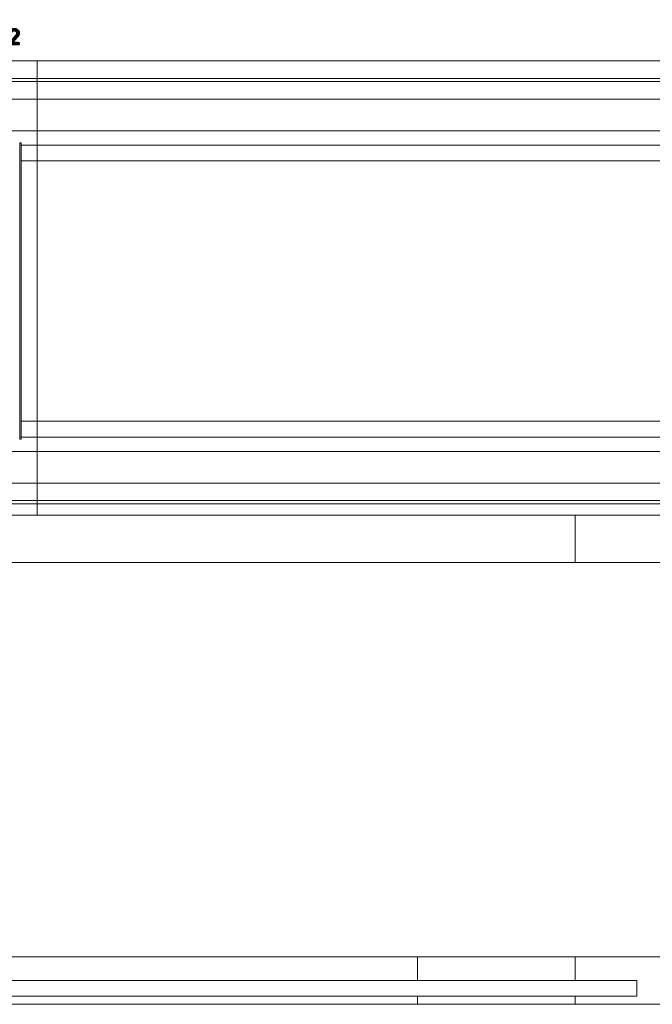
# Model space of a CAD drawing. Header units: millimetres. Extents: x 2016 to 102618, y -16590 to 68005.
# Tile 70 of 256: x 14716 to 16721, y 51300 to 54420. Entities that reach past the tile are written whole.
import ezdxf

# ---------------------------------------------------------------- set-up
doc = ezdxf.new("R2010")
doc.units = ezdxf.units.MM
for name, color, linetype, lineweight in [('A-AREA-IDEN', 2, 'Continuous', 9), ('A-FLOR-HRAL', 11, 'Continuous', 13), ('A-GENM', 13, 'Continuous', 13), ('G-IMPT', 8, 'Continuous', 5), ('I-WALL', 2, 'Continuous', 13)]:
    doc.layers.add(name, color=color, linetype=linetype, lineweight=lineweight)
doc.styles.add('ISOCPEUR_4', font='isocpeur.ttf', dxfattribs={"height": 120})

# ---------------------------------------------------------------- blocks, each defined once
blk = doc.blocks.new('Railing - Railing-4084603-00 Begane grond')
at = {"layer": 'A-FLOR-HRAL'}
for p, q in [((13372.3, 51325.4), (13372.3, 51375.4)), ((16672.3, 51375.4), (13372.3, 51375.4)), ((16672.3, 51375.4), (16672.3, 51325.4)), ((13372.3, 51325.4), (16672.3, 51325.4))]:
    blk.add_line(p, q, dxfattribs=at)
blk = doc.blocks.new('Glijbanen_geen_host - 2019220_glijbaan_2020_08_26_no bolts2_dwg-4658142-00 Begane grond')
at = {"layer": 'G-IMPT'}
for p, q in [((11431, 70290), (13281, 70290)), ((13281, 70290), (13281, 70233.7)), ((13281, 70233.7), (13281, 70290)), ((13281, 70290), (15281, 70290)), ((11431, 70233.7), (13281, 70233.7)), ((13281, 70233.7), (13281, 70223.7)), ((13281, 70223.7), (13281, 70233.7)), ((13281, 70233.7), (15281, 70233.7)), ((11431, 70223.7), (13281, 70223.7)), ((13281, 70223.7), (13281, 70168.1)), ((13281, 70168.1), (13281, 70223.7)), ((13281, 70223.7), (15281, 70223.7)), ((11431, 70168.1), (13281, 70168.1)), ((13281, 70168.1), (13281, 70068.3)), ((13281, 70068.3), (13281, 70168.1)), ((13281, 70168.1), (15281, 70168.1)), ((11431, 70068.3), (13281, 70068.3)), ((13281, 70068.3), (13281, 70022.4)), ((13281, 70022.4), (13281, 70068.3)), ((13281, 70068.3), (15281, 70068.3)), ((13226, 70029.6), (13226, 69090.4)), ((13231, 69090.7), (13231, 70029.3)), ((13231, 70029.3), (13231, 69090.7)), ((13231, 70022.4), (13281, 70022.4)), ((13281, 70022.4), (13281, 69972.5)), ((13281, 69972.5), (13281, 70022.4)), ((13281, 70022.4), (15281, 70022.4)), ((13230.9, 69972.5), (13281, 69972.5)), ((13281, 69972.5), (13281, 69147.5)), ((13281, 69147.5), (13281, 69972.5)), ((13281, 69972.5), (15281, 69972.5)), ((13231, 69147.5), (13281, 69147.5)), ((13281, 69147.5), (13281, 69097.6)), ((13281, 69097.6), (13281, 69147.5)), ((13281, 69147.5), (15281, 69147.5)), ((13231, 69097.6), (13281, 69097.6)), ((13281, 69097.6), (13281, 69051.7)), ((13281, 69051.7), (13281, 69097.6)), ((13281, 69097.6), (15281, 69097.6)), ((11431, 69051.7), (13281, 69051.7)), ((13281, 69051.7), (13281, 68951.9)), ((13281, 68951.9), (13281, 69051.7)), ((13281, 69051.7), (15281, 69051.7)), ((11431, 68951.9), (13281, 68951.9)), ((13281, 68951.9), (13281, 68896.3)), ((13281, 68896.3), (13281, 68951.9)), ((13281, 68951.9), (15281, 68951.9)), ((11431, 68896.3), (13281, 68896.3)), ((13281, 68896.3), (13281, 68886.3)), ((13281, 68886.3), (13281, 68896.3)), ((13281, 68896.3), (15281, 68896.3)), ((11431, 68886.3), (13281, 68886.3)), ((13281, 68886.3), (13281, 68849.5)), ((13281, 68849.5), (13281, 68886.3)), ((13281, 68886.3), (15281, 68886.3))]:
    blk.add_line(p, q, dxfattribs=at)
for points in [[(13231, 70029.3), (13231, 70029.3), (13230.7, 70029.4), (13229.6, 70029.5), (13228, 70029.6), (13226.7, 70029.6), (13226, 70029.6)], [(13226, 69090.4), (13226.7, 69090.4), (13228, 69090.4), (13229.6, 69090.5), (13230.7, 69090.6), (13231, 69090.7), (13231, 69090.7)]]:
    blk.add_open_spline(points, degree=3, dxfattribs=at)
blk = doc.blocks.new('Glijbanen_geen_host - Glijbanen_geen_host-4648188-00 Begane grond')
blk.add_blockref('Glijbanen_geen_host - 2019220_glijbaan_2020_08_26_no bolts2_dwg-4658142-00 Begane grond', (0, 0))

msp = doc.modelspace()

# ---------------------------------------------------------------- linework, layer by layer
at = {"layer": 'I-WALL'}
for p, q in [((13200.9, 52849.5), (17090.1, 52849.5)), ((16476.7, 52849.5), (16476.7, 52699.5)), ((17090.1, 52699.5), (13200.9, 52699.5)), ((13372.3, 51450), (17083.8, 51450)), ((15976.7, 51450), (15976.7, 51375.4)), ((16476.7, 51450), (16476.7, 51375.4)), ((15976.7, 51325.4), (15976.7, 51300)), ((16476.7, 51325.4), (16476.7, 51300)), ((17083.8, 51300), (13372.3, 51300))]:
    msp.add_line(p, q, dxfattribs=at)

# ---------------------------------------------------------------- block references
at = {"layer": 'A-FLOR-HRAL'}
msp.add_blockref('Railing - Railing-4084603-00 Begane grond', (0, 0), dxfattribs=at)
at = {"layer": 'A-GENM'}
msp.add_blockref('Glijbanen_geen_host - Glijbanen_geen_host-4648188-00 Begane grond', (1489.7, -16000), dxfattribs=at)

# ---------------------------------------------------------------- texts
at = {"layer": 'A-AREA-IDEN', "insert": (14193.6, 54394.2), "char_height": 120, "width": 673.417, "attachment_point": 1, "style": 'ISOCPEUR_4'}
msp.add_mtext('25.0 m²', dxfattribs=at)

doc.saveas('drawing.dxf')
